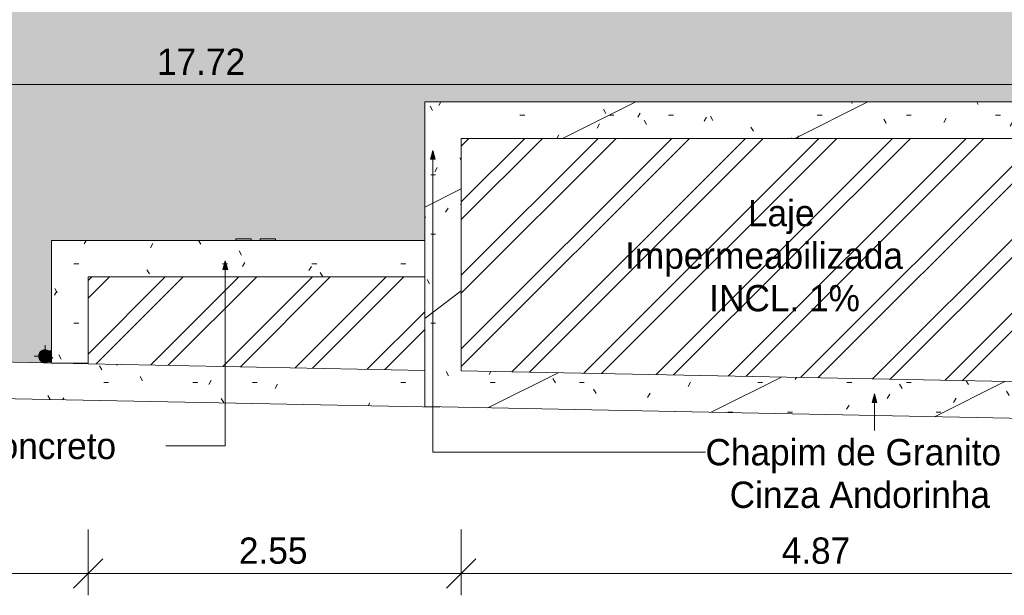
# Model space of a CAD drawing. Header units: millimetres. Extents: x -62808 to 71352, y -27667 to 33271.
# Tile 37 of 71: x 13244 to 19974, y -27667 to -23730. Entities that reach past the tile are written whole.
import ezdxf

# ---------------------------------------------------------------- set-up
doc = ezdxf.new("R2010")
doc.units = ezdxf.units.MM
for name, color, linetype, lineweight in [('A-ANNO-DIMS', 211, 'Continuous', 9), ('A-ANNO-DIMS-100', 211, 'Continuous', 9), ('A-DOOR', 31, 'Continuous', 9), ('A-FLOR', 192, 'Continuous', 18), ('A-FLOR-PATT', 8, 'Continuous', 18), ('A-ROOF', 132, 'Continuous', 9), ('A-ROOF-OTLN', 132, 'Continuous', 9), ('A-ROOF-PATT', 132, 'Continuous', 9), ('A-WALL', 113, 'Continuous', 18), ('G-ANNO-TEXT', 231, 'Continuous', 9), ('P-PIPE', 3, 'Continuous', 9), ('P-PIPE-CNTR', 3, 'Continuous', 9)]:
    doc.layers.add(name, color=color, linetype=linetype, lineweight=lineweight)
doc.styles.add('Century Gothic', font='GOTHIC.TTF', dxfattribs={"height": 180})
doc.dimstyles.new('1_8mm_Century_Gothic', dxfattribs={"dimscale": 304.8, "dimtxt": 187.950289, "dimasz": 0.656168, "dimexe": 0.492126, "dimexo": 0.0625, "dimgap": 0.049213, "dimtad": 1, "dimlfac": 0.001, "dimrnd": 0.01, "dimzin": 0, "dimdsep": 46, "dimtxsty": 'Century Gothic', "dimblk1": 'OBLIQUE', "dimblk2": 'OBLIQUE', "dimsah": 1, "dimcen": 0.09, "dimdle": 0.492126, "dimazin": 0, "dimtfac": 1, "dimtdec": 4, "dimtix": 1, "dimtmove": 0, "dimatfit": 3, "dimfxl": 0.984252, "dimfxlon": 1, "dimtvp": 1, "dimtolj": 1, "dimtzin": 0, "dimarcsym": 2})
pattern_1 = [(0, (0, 0), (812.8, 203.2), [33.528, -576.072, 33.528, -576.072, -3251.2]), (0, (0, 0), (812.8, 203.2), [-1219.2, 33.528, -1185.672, 33.528, -576.072, -1422.4]), (0, (0, 0), (812.8, 203.2), [-3048, 33.528, -372.872, 33.528, -982.472]), (120, (304.8, 101.6), (-582.3764, 602.3054), [33.528, -576.072, 33.528, -576.072, -3251.2]), (120, (304.8, 101.6), (-582.3764, 602.3054), [-1219.2, 33.528, -1185.672, 33.528, -576.072, -1422.4]), (120, (304.8, 101.6), (-582.3764, 602.3054), [-3048, 33.528, -372.872, 33.528, -982.472]), (240, (406.4, 508), (-230.4236, -805.5054), [33.528, -576.072, 33.528, -576.072, -3251.2]), (240, (406.4, 508), (-230.4236, -805.5054), [-1219.2, 33.528, -1185.672, 33.528, -576.072, -1422.4]), (240, (406.4, 508), (-230.4236, -805.5054), [-3048, 33.528, -372.872, 33.528, -982.472])]
pattern_2 = [(45, (0, 0), (-251.447, 251.447), []), (45, (0, 381), (-251.447, 251.447), [])]

# ---------------------------------------------------------------- blocks, each defined once
blk = doc.blocks.new('PLUV_Serie Reforcada_Joelho 45_90 - Standard-25854221-PLANTA DE IMPERMEABILIZAÇÃO - COBERTURA')
at = {"layer": 'P-PIPE'}
for points in [[(13421.8, -26031.8), (13457.1, -26031.8), (13457.1, -25994.3), (13437.8, -25994.4), (13414.2, -25995), (13410.6, -25995.6), (13410.6, -25995.4), (13405.8, -25996.7), (13397.6, -26001.2), (13387.4, -26011.2), (13383.8, -26018.1), (13381.8, -26022.1), (13380.6, -26031.8), (13421.6, -26031.8)], [(13457.1, -26069.3), (13457.1, -26031.8), (13380.6, -26031.9), (13382.9, -26042.9), (13387.4, -26052.4), (13394.4, -26060.6), (13401.5, -26065), (13410.6, -26068), (13410.8, -26066.9), (13416, -26068.7), (13443.4, -26069), (13449.5, -26068.8), (13455.6, -26069.2)]]:
    blk.add_hatch(color=256, dxfattribs=at).paths.add_polyline_path(points)
h = blk.add_hatch(color=256, dxfattribs=at)
h.paths.add_polyline_path([(13418.1, -26069.3), (13415.7, -26068.7), (13412.8, -26067.9), (13410.6, -26068), (13410.6, -26068.3), (13416, -26069)])
h.paths.add_polyline_path([(13408.4, -26068), (13396.7, -26061.7), (13401.6, -26065.2), (13405.6, -26066.9)])
h.paths.add_polyline_path([(13385.6, -26013.1), (13390.3, -26007.1), (13385.6, -26013)])
h.paths.add_polyline_path([(13381.8, -26022.1), (13383.8, -26018.1), (13382.4, -26020.8)])
h.paths.add_polyline_path([(13393.3, -26004.8), (13402.4, -25998.2), (13397.6, -26000.9), (13393.5, -26004.6)])
h.paths.add_polyline_path([(13410.8, -25996.7), (13416.6, -25994.9), (13410.6, -25995.6)])
h = blk.add_hatch(color=256, dxfattribs=at)
h.paths.add_polyline_path([(13460.1, -26031.8), (13460.1, -26007.7), (13457.1, -26008.5), (13457.6, -26031.8)])
h.paths.add_polyline_path([(13460.1, -26007.7), (13460.1, -25997.1), (13457.1, -25997.3), (13457.1, -26007.7)])
h.paths.add_polyline_path([(13460.1, -25997.1), (13460.1, -25994.9), (13457.2, -25995), (13459.4, -25996.6)])
h = blk.add_hatch(color=256, dxfattribs=at)
h.paths.add_polyline_path([(13460.1, -26068.7), (13459, -26067.3), (13457.1, -26068.7)])
h.paths.add_polyline_path([(13457.1, -26067), (13460.1, -26066.3), (13460.1, -26031.8), (13457.1, -26031.9), (13457.1, -26066.5)])
h = blk.add_hatch(color=256, dxfattribs=at)
h.paths.add_polyline_path([(13462.1, -26031.8), (13461.1, -25997.3), (13460.1, -25999.4), (13460.1, -26031.8), (13461.5, -26031.8)])
h.paths.add_polyline_path([(13460.1, -25997.1), (13462.1, -25995), (13461.2, -25995), (13460.3, -25996.6)])
h = blk.add_hatch(color=256, dxfattribs=at)
h.paths.add_polyline_path([(13462.1, -26070.5), (13461.5, -26067.8), (13461.5, -26069.2)])
h.paths.add_polyline_path([(13462.1, -26068.1), (13461.5, -26031.8), (13460.1, -26031.9), (13461.1, -26066.3), (13461.5, -26066.9)])
for p, q in [((13460.1, -25994.3), (13457.1, -25994.3)), ((13462.4, -25992), (13460.1, -25994.3)), ((13460.1, -25994.9), (13460.1, -26031.8)), ((13460.1, -26031.8), (13460.1, -26068.7)), ((13457.1, -26069.3), (13460.1, -26069.3)), ((13460.1, -26069.3), (13462.4, -26071.6))]:
    blk.add_line(p, q, dxfattribs=at)
at = {"layer": 'P-PIPE', "flags": 128}
for points in [[(13457.1, -25994.3), (13455.5, -25994.3), (13453.9, -25994.3), (13452.4, -25994.3), (13450.8, -25994.3), (13449.3, -25994.3), (13447.8, -25994.3), (13446.3, -25994.3), (13444.8, -25994.3), (13443.3, -25994.3), (13441.9, -25994.3), (13440.4, -25994.3), (13439, -25994.3), (13437.7, -25994.3), (13436.3, -25994.3), (13435, -25994.3), (13433.8, -25994.3), (13432.5, -25994.3), (13431.3, -25994.3), (13430.2, -25994.3), (13429.1, -25994.3), (13428, -25994.3), (13427, -25994.3), (13426, -25994.3), (13425.1, -25994.3), (13424.2, -25994.3), (13423.4, -25994.3), (13422.7, -25994.3), (13422, -25994.3), (13421.3, -25994.3), (13420.7, -25994.3), (13420.2, -25994.3), (13419.7, -25994.3), (13419.3, -25994.3), (13418.9, -25994.3), (13418.6, -25994.3), (13418.4, -25994.3), (13418.2, -25994.3), (13418.1, -25994.3), (13418.1, -25994.3)], [(13418.1, -26069.3), (13418.1, -26069.3), (13418.2, -26069.3), (13418.3, -26069.3), (13418.6, -26069.3), (13418.8, -26069.3), (13419.2, -26069.3), (13419.6, -26069.3), (13420, -26069.3), (13420.6, -26069.3), (13421.1, -26069.3), (13421.8, -26069.3), (13422.5, -26069.3), (13423.2, -26069.3), (13424, -26069.3), (13424.9, -26069.3), (13425.8, -26069.3), (13426.7, -26069.3), (13427.7, -26069.3), (13428.8, -26069.3), (13429.9, -26069.3), (13431, -26069.3), (13432.2, -26069.3), (13433.4, -26069.3), (13434.7, -26069.3), (13436, -26069.3), (13437.3, -26069.3), (13438.7, -26069.3), (13440.1, -26069.3), (13441.5, -26069.3), (13442.9, -26069.3), (13444.4, -26069.3), (13445.9, -26069.3), (13447.4, -26069.3), (13448.9, -26069.3), (13450.4, -26069.3), (13452, -26069.3), (13453.5, -26069.3), (13455.1, -26069.3), (13456.6, -26069.3), (13457.1, -26069.3)]]:
    blk.add_lwpolyline(points, dxfattribs=at)
at = {"layer": 'P-PIPE'}
for start, end in [(85.32613, 180), (85.32613, 180), (180, 274.67387), (180, 274.67387)]:
    blk.add_arc((13418.1, -26031.8), 37.5, start, end, dxfattribs=at)
blk = doc.blocks.new('PLUV_Serie Reforcada_Luva Simples - Standard-25853865-PLANTA DE IMPERMEABILIZAÇÃO - COBERTURA')
at = {"layer": 'P-PIPE'}
for points in [[(13410.4, -26075.4), (13427.8, -26074.7), (13439.7, -26069.2), (13425.8, -26070.5), (13422.6, -26070.8), (13415.6, -26071), (13404, -26068.4), (13395, -26063.5), (13387.1, -26056.1), (13379.8, -26041.5), (13377.8, -26031.8), (13373.8, -26031.9), (13376.4, -26047), (13385.6, -26061.5), (13398.3, -26071), (13408.4, -26074.7)], [(13376.2, -26031.8), (13378.5, -26031.8), (13380.9, -26018.3), (13390.1, -26003.8), (13401.3, -25996.3), (13412.6, -25992.9), (13428.3, -25993.6), (13433, -25994.4), (13440.2, -25993.4), (13424.9, -25988.2), (13407.8, -25989.1), (13393.4, -25995.6), (13382.8, -26005.6), (13376.2, -26018.2), (13374.4, -26031.8), (13375, -26031.8)], [(13418.1, -26071.4), (13427, -26069.1), (13407.8, -26067.8), (13397.6, -26063), (13389.3, -26055.4), (13384.1, -26047), (13381.4, -26038.3), (13380.9, -26029.3), (13383.5, -26018.1), (13387.1, -26011), (13395, -26002.6), (13401.6, -25998.4), (13412.1, -25995.1), (13424.9, -25994.6), (13427.8, -25993.5), (13417.5, -25992.3), (13405.5, -25994.6), (13395.7, -25999.5), (13388.3, -26006.2), (13382.9, -26014.3), (13379.4, -26025), (13379, -26035.6), (13380.6, -26043.7), (13385.6, -26053.9), (13393.5, -26062.4), (13401.8, -26067.5), (13412, -26070.6), (13417.2, -26071.3)]]:
    blk.add_hatch(color=256, dxfattribs=at).paths.add_polyline_path(points)
for radius, start, end in [(44.3, 57.82776, 180), (44.3, 180, 300), (39.5, 73.04588, 180), (39.5, 180, 286.95412), (39.5, 156.64622, 162.0233), (39.5, 197.9767, 203.35378), (39.5, 140, 142.71519), (39.5, 96.64674, 102.02504), (39.5, 77.98016, 83.35482), (39.5, 217.70439, 220), (39.5, 257.97496, 263.35326), (39.5, 276.64518, 282.01984)]:
    blk.add_arc((13418.1, -26031.8), radius, start, end, dxfattribs=at)
blk = doc.blocks.new('BE-PMSa-MOD-ESG-ESCOLA-EX-000-R_rvt-1-PLANTA DE IMPERMEABILIZAÇÃO - COBERTURA')
at = {"layer": 'P-PIPE-CNTR', "color": 253}
for p, q in [((13418.1, -25994.3), (13418.1, -25956.8)), ((13343.1, -26031.8), (13380.6, -26031.8)), ((13418.1, -26076.8), (13418.1, -26069.3))]:
    blk.add_line(p, q, dxfattribs=at)
at = {"layer": 'P-PIPE', "color": 253, "lineweight": 9}
for name in ['PLUV_Serie Reforcada_Luva Simples - Standard-25853865-PLANTA DE IMPERMEABILIZAÇÃO - COBERTURA', 'PLUV_Serie Reforcada_Joelho 45_90 - Standard-25854221-PLANTA DE IMPERMEABILIZAÇÃO - COBERTURA']:
    blk.add_blockref(name, (0, 0), dxfattribs=at)
blk = doc.blocks.new('CC_PORTA ABRIR_2 FOLHAS VENEZIANAS - FOLHAS 1_70 x 2_00-5232864-PLANTA DE IMPERMEABILIZAÇÃO - COBERTURA')
at = {"layer": 'A-DOOR', "lineweight": 5}
for points in [[(-39.9, -117.1), (-135, -117.1), (-135, -127), (-30, -127), (-30, -117.1)], [(41.4, -117.1), (30, -117.1), (30, -127), (135, -127), (135, -117.1)]]:
    blk.add_hatch(color=256, dxfattribs=at).paths.add_polyline_path(points)
at = {"layer": 'A-DOOR', "color": 130, "lineweight": 5}
for p, q in [((-135, -127), (-135, -117.1)), ((-30, -127), (-135, -127)), ((-30, -117.1), (-30, -127)), ((30, -127), (30, -117.1)), ((135, -127), (30, -127)), ((135, -117.1), (135, -127))]:
    blk.add_line(p, q, dxfattribs=at)
blk = doc.blocks.new('CHAPIM10 - CHAPIM-5294583-PLANTA DE IMPERMEABILIZAÇÃO - COBERTURA')
at = {"layer": 'A-ROOF-PATT', "lineweight": 5}
h = blk.add_hatch(dxfattribs=at)
h.set_pattern_fill('FP_5', color=31, style=0, pattern_type=2)
h.set_pattern_definition(pattern_1)
h.paths.add_polyline_path([(21382.1, -26483.1), (21382.1, -24291.6), (16012.1, -24291.6), (16012.1, -26376.2), (21297.1, -26481.4)])
h.paths.add_polyline_path([(21132.1, -26228), (16262.1, -26131.1), (16262.1, -24541.6), (21132.1, -24541.6), (21132.1, -26165.7)])
h = blk.add_hatch(dxfattribs=at)
h.set_pattern_fill('FP_18', color=31, style=0, pattern_type=2)
h.set_pattern_definition([(216.87, (635, 1587.5), (4762.4943, 3175.0085), [793.75, -7143.75]), (206.565, (1587.5, 1111.25), (-1587.501, -1587.499), [1774.88, -1774.88]), (198.435, (1587.5, 317.5), (-3174.9975, -1587.503), [1004.024, -4016.09])])
h.paths.add_polyline_path([(21382.1, -26483.1), (21382.1, -24291.6), (16012.1, -24291.6), (16012.1, -26376.2), (21297.1, -26481.4)])
h.paths.add_polyline_path([(21132.1, -26228), (16262.1, -26131.1), (16262.1, -24541.6), (21132.1, -24541.6), (21132.1, -26165.7)])
at = {"layer": 'A-ROOF-OTLN', "color": 130, "lineweight": 5}
for p, q in [((16012.1, -24291.6), (21382.1, -24291.6)), ((16012.1, -24291.6), (16012.1, -25489.5)), ((21382.1, -24291.6), (21382.1, -26483.1)), ((16262.1, -24541.6), (16262.1, -26131.1)), ((21132.1, -24541.6), (16262.1, -24541.6)), ((21132.1, -26228), (21132.1, -24541.6)), ((16012.1, -26128.4), (16012.1, -26376.2)), ((16262.1, -26131.1), (21132.1, -26228)), ((21382.1, -26483.1), (16012.1, -26376.2))]:
    blk.add_line(p, q, dxfattribs=at)
blk = doc.blocks.new('CHAPIM14 - CHAPIM-5294707-PLANTA DE IMPERMEABILIZAÇÃO - COBERTURA')
at = {"layer": 'A-ROOF-PATT', "lineweight": 5}
h = blk.add_hatch(dxfattribs=at)
h.set_pattern_fill('FP_24', color=53, style=0, pattern_type=2)
h.set_pattern_definition(pattern_1)
h.paths.add_polyline_path([(16113, -26380.5), (16113, -26378.2), (16012.1, -26376.2), (16012.1, -26128.4), (11318.9, -26035), (11313.9, -26285), (16111.8, -26380.5)])
at = {"layer": 'A-ROOF-OTLN', "color": 130, "lineweight": 5}
for p, q in [((11313.9, -26285), (11318.9, -26035)), ((11318.9, -26035), (13712.1, -26082.6)), ((16113, -26380.5), (11313.9, -26285)), ((16113, -26378.2), (16113, -26380.5))]:
    blk.add_line(p, q, dxfattribs=at)
blk = doc.blocks.new('CHAPIM15 - CHAPIM-5294737-PLANTA DE IMPERMEABILIZAÇÃO - COBERTURA')
at = {"layer": 'A-ROOF-PATT', "lineweight": 5}
h = blk.add_hatch(dxfattribs=at)
h.set_pattern_fill('FP_6', color=53, style=0, pattern_type=2)
h.set_pattern_definition(pattern_1)
h.paths.add_polyline_path([(13685, -26078.6), (13712.1, -26078.6), (13712.1, -25489.5), (16012.1, -25489.5), (16012.1, -25239.5), (13462.1, -25239.5), (13462.5, -26077.7), (13557.3, -26078.6), (13657.1, -26078.6)])
at = {"layer": 'A-ROOF-OTLN', "color": 130, "lineweight": 5}
for p, q in [((13462.1, -25239.5), (16012.1, -25239.5)), ((13462.1, -25239.5), (13462.1, -26078.6)), ((13712.1, -26078.6), (13462.1, -26078.6))]:
    blk.add_line(p, q, dxfattribs=at)
blk = doc.blocks.new('BE-PMSa-MOD-ARQ-ESCOLA-EX-000-R_0056_rvt-1-PLANTA DE IMPERMEABILIZAÇÃO - COBERTURA')
at = {"layer": 'A-FLOR-PATT', "lineweight": 5}
h = blk.add_hatch(dxfattribs=at)
h.set_pattern_fill('FP_5', color=55, style=0, pattern_type=2)
h.set_pattern_definition(pattern_1)
h.paths.add_polyline_path([(13460.1, -26066.5), (13457.1, -26067.3), (13457.2, -26068.6), (13459.3, -26067)])
h.paths.add_polyline_path([(13460.1, -26066.5), (13461.1, -26066.3), (13460.1, -26066.3)])
h.paths.add_polyline_path([(13462.1, -26077.7), (13461.2, -26068.6), (13460.1, -26068.7), (13440.7, -26069.8), (13437.8, -26071), (13424.9, -26075.4), (13407.8, -26074.5), (13393.8, -26068.4), (13383, -26058.3), (13376.1, -26045.3), (13373.8, -26031.8), (13377.8, -26014.2), (13385.6, -26002.1), (13398.3, -25992.6), (13411.2, -25988.2), (13427.8, -25988.9), (13446.8, -25995), (13457.1, -25995), (13457.1, -25996.6), (13460.5, -25996.4), (13462.1, -25992.6), (13462.1, -25239.5), (14722.1, -25239.5), (14722.1, -25229.6), (14827.1, -25229.6), (14827.1, -25239.5), (14887.1, -25239.5), (14887.1, -25229.6), (14992.1, -25229.6), (14992.1, -25239.5), (16012.1, -25239.5), (16012.1, -24291.6), (21382.1, -24291.6), (21382.1, -24336.6), (23166, -24336.6), (23166.9, -24256.6), (23246, -24256.6), (23246, -23478.9), (23061.5, -23478.9), (23061.5, -23525.1), (22724.5, -23525.1), (22724.5, -23477.4), (15608.6, -23477.4), (15608.6, -23525.1), (15271.6, -23525.1), (15271.6, -23477.4), (12114, -23477.4), (12114, -23525.1), (11777, -23525.1), (11777, -23477.4), (8062.7, -23477.4), (8062.7, -25970.2), (13461.5, -26077.7)])
h.paths.add_polyline_path([(13460.1, -25997.1), (13457.1, -25994.9), (13460.1, -25995), (13460.1, -25996.6)])
h.paths.add_polyline_path([(8823, -24648.9), (8825.5, -24646.9), (8823, -24646.1), (8820.8, -24647.4)])
h.paths.add_polyline_path([(8825.5, -24616.6), (8821.8, -24617.8), (8823, -24619), (8824.3, -24617.8)])
h.paths.add_polyline_path([(8820.5, -24566.6), (8824.3, -24565.5), (8823, -24564.3), (8821.8, -24565.5)])
h.paths.add_polyline_path([(8823, -24561.9), (8826.6, -24566.6), (8826.6, -24565.8), (8824.3, -24563.2)])
h.paths.add_polyline_path([(8818.7, -24566.6), (8820.5, -24566.6), (8820.5, -24564.7), (8819.5, -24565.8)])
h.paths.add_polyline_path([(8823, -24648.9), (8818.6, -24647.1), (8819.1, -24646.3), (8819.5, -24645.7), (8818.1, -24636.3), (8818.8, -24621.4), (8818.6, -24616.6), (8818, -24616.6), (8818.7, -24536.4), (8825.5, -24536), (8827.7, -24537.1), (8828, -24544.5), (8827.4, -24551.6), (8827.9, -24561), (8828, -24566.6), (8827.4, -24616.6), (8826.6, -24616.6), (8828, -24632.2), (8827.1, -24643.9), (8827.4, -24646.1), (8824.3, -24648.4)])
h.paths.add_polyline_path([(12291.9, -24530.6), (12227.7, -24523.6), (12165.9, -24504.9), (12108.5, -24475.1), (12057.6, -24435.4), (12014.9, -24386.9), (11981.8, -24331.5), (11959.5, -24270.9), (11948.7, -24207.2), (11949.7, -24142.6), (11962.7, -24079.3), (11987, -24019.5), (12024.6, -23962.3), (12066.2, -23918.1), (12118.3, -23880.1), (12176.6, -23852.2), (12239, -23835.6), (12303.4, -23830.7), (12367.6, -23837.7), (12429.5, -23856.4), (12486.8, -23886.1), (12537.7, -23925.9), (12580.4, -23974.4), (12613.5, -24029.8), (12635.8, -24090.4), (12646.7, -24154.1), (12645.6, -24218.7), (12632.7, -24282), (12608.4, -24341.8), (12573.5, -24396.1), (12529.2, -24443.2), (12477, -24481.2), (12418.7, -24509.1), (12356.3, -24525.7)])
h.paths.add_polyline_path([(26101.7, 635), (26101.7, 636.9), (26141.7, 636.9), (26141.7, 635), (28547.7, 635), (28547.7, 4297.9), (28630.2, 4297.9), (28630.2, 4377.9), (28710.2, 4377.9), (28710.2, 4297.9), (28720.3, 4297.9), (28720.3, 6471.8), (28677.3, 6471.8), (28677.3, 6457.9), (28710.2, 6457.9), (28710.2, 6377.9), (28630.2, 6377.9), (28630.2, 6457.9), (28617.3, 6457.9), (28617.3, 6471.8), (28570.3, 6471.8), (28570.3, 10457.9), (28083, 10457.9), (28083, 6367.9), (28520.2, 6367.9), (28520.2, 6327.9), (28083, 6327.9), (28083, 4427.9), (28520.2, 4427.9), (28520.2, 4387.9), (28083, 4387.9), (28083, 672.4), (24332.1, 672.4), (24332.1, 636.9), (24372.1, 636.9), (24372.1, 635), (24383.3, 635)])
h.paths.add_polyline_path([(23583, 878.9), (24332.1, 878.9), (24332.1, 924.9), (23583, 924.9), (23583, 901.7)])
h.paths.add_polyline_path([(24286.1, 10566.9), (25152.1, 10566.9), (25152.1, 31473.9), (23531, 31473.9), (23531, 31466.9), (23511, 31466.9), (23511, 31449), (23502, 31450.1), (23502, 31466.9), (23471, 31466.9), (23471, 31473.9), (9940.5, 31473.9), (9940.5, 30838.5), (12070.5, 30838.5), (12070.5, 30002.4), (15395.5, 30002.4), (15395.5, 30655.3), (15398, 30655.3), (15398, 30838.5), (23442, 30838.5), (23442, 30843), (23522, 30843), (23523.1, 30838.5), (23570.5, 30838.5), (23570.5, 30838.5), (23690, 30838.5), (23690, 29928.5), (23699.5, 29928.5), (23699.5, 29480.2), (23690.2, 29480.2), (23690.2, 25993.1), (23699.5, 25993.1), (23699.5, 25550.1), (23690, 25550.1), (23690, 22065.4), (23697, 22065.4), (23697, 21617.4), (23689.9, 21617.4), (23689.9, 20962.6), (24332.1, 20962.6), (24332.1, 16490.3), (23690, 16490.3), (23690, 15685.9), (23697, 15685.9), (23697, 15237.9), (23690, 15237.9), (23690, 11830.9), (23699.5, 11830.9), (23699.5, 11387.9), (23689.9, 11387.9), (23689.9, 10566.9), (23775.2, 10566.9)])
h.paths.add_polyline_path([(24336.6, 16490.3), (24332.1, 16490.3), (24332.1, 17018.7), (24451.6, 17018.7), (24451.6, 16490.3), (24365.3, 16490.3)])
h.paths.add_polyline_path([(24332.1, 20553.1), (24332.1, 21082.5), (24451.6, 21082.4), (24451.6, 20553.1), (24336.6, 20553.1)])
h.paths.add_polyline_path([(24332.1, 20962.9), (23689.9, 20962.9), (23689.9, 21082.4), (24332.1, 21082.4), (24332.1, 20967.4)])
h.paths.add_polyline_path([(23570.5, 22065.4), (23570.5, 22066.3), (23570.5, 22066.3)])
h.paths.add_polyline_path([(23570.5, 25993.1), (23570.7, 25993.1), (23570.5, 26089.5)])
h.paths.add_polyline_path([(23570.5, 29873.2), (23649.5, 29873.2), (23649.5, 29878.5), (23570.5, 29878.5)])
h.paths.add_polyline_path([(13731.7, 31038.4), (13734.2, 31036), (13735.5, 31038.4), (13732.9, 31038.4)])
h.paths.add_polyline_path([(13729.9, 31038.4), (13732.9, 31036.1), (13730.7, 31038.4)])
h.paths.add_polyline_path([(13731.7, 31088.4), (13735.5, 31089.5), (13734.2, 31090.7), (13732.9, 31089.5)])
h.paths.add_polyline_path([(13730.7, 31088.4), (13731.7, 31088.4), (13731.7, 31089.7)])
h.paths.add_polyline_path([(13734.2, 31120.6), (13731.7, 31118.6), (13736.1, 31118.4), (13736, 31119.4), (13734.7, 31120.3)])
h.paths.add_polyline_path([(13738.5, 31038.4), (13736.7, 31038.4), (13736.7, 31036.4), (13737.7, 31037.5)])
h.paths.add_polyline_path([(13734.2, 31007.2), (13729.6, 31008.9), (13729.2, 31016.3), (13729.9, 31023.3), (13729.4, 31032.7), (13729.2, 31038.4), (13729.9, 31088.4), (13730.7, 31088.4), (13729.3, 31103.9), (13730.2, 31115.6), (13729.9, 31117.8), (13735.5, 31120.2), (13738.5, 31119.1), (13737.7, 31118.3), (13737.7, 31117.4), (13739.1, 31108.4), (13738.5, 31093.1), (13738.7, 31088.4), (13739.2, 31088.4), (13738.5, 31008.1), (13735.5, 31007.4)])
h = blk.add_hatch(dxfattribs=at)
h.set_pattern_fill('FP_6', color=55, style=0, pattern_type=2)
h.set_pattern_definition(pattern_1)
h.paths.add_polyline_path([(13712.1, -26082.6), (13712.1, -26078.6), (13657.1, -26078.6), (13657.1, -26081.6), (13685, -26082.1)])
at = {"layer": 'A-WALL', "lineweight": 5}
blk.add_hatch(color=10, dxfattribs=at).paths.add_polyline_path([(13657.1, -26081.6), (13657.1, -26078.6), (13557.3, -26079.6)])
at = {"layer": 'A-WALL', "color": 90, "lineweight": 5}
blk.add_line((13657.1, -26078.6), (13657.1, -26081.6), dxfattribs=at)
at = {"layer": 'A-DOOR', "color": 90, "lineweight": 5, "rotation": 180}
blk.add_blockref('CC_PORTA ABRIR_2 FOLHAS VENEZIANAS - FOLHAS 1_70 x 2_00-5232864-PLANTA DE IMPERMEABILIZAÇÃO - COBERTURA', (14857.1, -25356.6), dxfattribs=at)
at = {"layer": 'A-ROOF', "color": 90, "lineweight": 5}
for name in ['CHAPIM10 - CHAPIM-5294583-PLANTA DE IMPERMEABILIZAÇÃO - COBERTURA', 'CHAPIM15 - CHAPIM-5294737-PLANTA DE IMPERMEABILIZAÇÃO - COBERTURA', 'CHAPIM14 - CHAPIM-5294707-PLANTA DE IMPERMEABILIZAÇÃO - COBERTURA']:
    blk.add_blockref(name, (0, 0), dxfattribs=at)
blk = doc.blocks.new('DIMBLOCK19-PLANTA DE IMPERMEABILIZAÇÃO - COBERTURA')
at = {"layer": 'A-ANNO-DIMS-100', "transparency": 16777216}
for p, q in [((5638.5, -23872.9), (5638.5, -24322.9)), ((5638.5, -24172.9), (5638.5, -23872.9)), ((23357, -23872.9), (23357, -24322.9)), ((23357, -24172.9), (23357, -23872.9)), ((5638.5, -24172.9), (5738.5, -24072.9)), ((23357, -24172.9), (23457, -24072.9)), ((5638.5, -24172.9), (5538.5, -24272.9)), ((5638.5, -24172.9), (23507, -24172.9)), ((23357, -24172.9), (23257, -24272.9))]:
    blk.add_line(p, q, dxfattribs=at)
at = {"layer": 'A-ANNO-DIMS-100', "color": 0, "transparency": 16777216, "insert": (14183, -23927.2), "char_height": 180, "width": 755.381, "attachment_point": 1, "line_spacing_factor": 0.984502, "style": 'Century Gothic'}
blk.add_mtext('17.72', dxfattribs=at)
blk = doc.blocks.new('_Oblique')
at = {"color": 0, "linetype": 'ByBlock', "lineweight": -2}
blk.add_line((-0.5, -0.5), (0.5, 0.5), dxfattribs=at)
blk = doc.blocks.new('DIMBLOCK21-PLANTA DE IMPERMEABILIZAÇÃO - COBERTURA')
at = {"layer": 'A-ANNO-DIMS-100', "transparency": 16777216}
for p, q in [((1932.2, -27217.2), (1932.2, -27667.2)), ((1932.2, -27517.2), (1932.2, -27217.2)), ((13712.1, -27217.2), (13712.1, -27667.2)), ((13712.1, -27517.2), (13712.1, -27217.2)), ((1932.2, -27517.2), (2032.2, -27417.2)), ((13712.1, -27517.2), (13812.1, -27417.2)), ((1932.2, -27517.2), (1832.2, -27617.2)), ((1932.2, -27517.2), (13712.1, -27517.2)), ((13712.1, -27517.2), (13612.1, -27617.2))]:
    blk.add_line(p, q, dxfattribs=at)
at = {"layer": 'A-ANNO-DIMS-100', "color": 0, "transparency": 16777216, "insert": (7507.4, -27271.5), "char_height": 180, "width": 755.381, "attachment_point": 1, "line_spacing_factor": 0.984502, "style": 'Century Gothic'}
blk.add_mtext('11.78', dxfattribs=at)
blk = doc.blocks.new('DIMBLOCK22-PLANTA DE IMPERMEABILIZAÇÃO - COBERTURA')
at = {"layer": 'A-ANNO-DIMS-100', "transparency": 16777216}
for p, q in [((13712.1, -27217.2), (13712.1, -27667.2)), ((13712.1, -27517.2), (13712.1, -27217.2)), ((16262.1, -27217.2), (16262.1, -27667.2)), ((16262.1, -27517.2), (16262.1, -27217.2)), ((13712.1, -27517.2), (13812.1, -27417.2)), ((16262.1, -27517.2), (16362.1, -27417.2)), ((13712.1, -27517.2), (13612.1, -27617.2)), ((13712.1, -27517.2), (16262.1, -27517.2)), ((16262.1, -27517.2), (16162.1, -27617.2))]:
    blk.add_line(p, q, dxfattribs=at)
at = {"layer": 'A-ANNO-DIMS-100', "color": 0, "transparency": 16777216, "insert": (14742.5, -27271.5), "char_height": 180, "width": 587.121, "attachment_point": 1, "line_spacing_factor": 0.984502, "style": 'Century Gothic'}
blk.add_mtext('2.55', dxfattribs=at)
blk = doc.blocks.new('DIMBLOCK23-PLANTA DE IMPERMEABILIZAÇÃO - COBERTURA')
at = {"layer": 'A-ANNO-DIMS-100', "transparency": 16777216}
for p, q in [((16262.1, -27217.2), (16262.1, -27667.2)), ((16262.1, -27517.2), (16262.1, -27217.2)), ((21132.1, -27217.2), (21132.1, -27667.2)), ((21132.1, -27517.2), (21132.1, -27217.2)), ((16262.1, -27517.2), (16362.1, -27417.2)), ((21132.1, -27517.2), (21232.1, -27417.2)), ((16262.1, -27517.2), (16162.1, -27617.2)), ((16262.1, -27517.2), (21282.1, -27517.2)), ((21132.1, -27517.2), (21032.1, -27617.2))]:
    blk.add_line(p, q, dxfattribs=at)
at = {"layer": 'A-ANNO-DIMS-100', "color": 0, "transparency": 16777216, "insert": (18452.5, -27271.5), "char_height": 180, "width": 587.121, "attachment_point": 1, "line_spacing_factor": 0.984502, "style": 'Century Gothic'}
blk.add_mtext('4.87', dxfattribs=at)

msp = doc.modelspace()

# ---------------------------------------------------------------- hatches: boundary and pattern name
at = {"layer": 'A-FLOR'}
h = msp.add_hatch(dxfattribs=at)
h.set_pattern_fill('FP_2', color=214, style=0, pattern_type=2)
h.set_pattern_definition(pattern_2)
h.paths.add_polyline_path([(21132.119, -26228.043), (21132.119, -24541.618), (16262.119, -24541.618), (16262.119, -26131.107), (20198.938, -26209.468)])
h = msp.add_hatch(dxfattribs=at)
h.set_pattern_fill('FP_1', color=214, style=0, pattern_type=2)
h.set_pattern_definition(pattern_2)
h.paths.add_polyline_path([(16012.119, -26128.43), (16012.119, -25489.475), (13712.119, -25489.475), (13712.119, -26082.649), (15984.028, -26127.871)])
at = {"layer": 'G-ANNO-TEXT'}
for points in [[(16068.478, -24624.414), (16052.402, -24684.414), (16084.555, -24684.414)], [(14649.488, -25378.381), (14633.411, -25438.381), (14665.565, -25438.381)], [(19087.089, -26288.766), (19071.012, -26348.766), (19103.166, -26348.766)]]:
    msp.add_hatch(color=250, dxfattribs=at).paths.add_polyline_path(points)

# ---------------------------------------------------------------- linework, layer by layer
at = {"layer": 'A-FLOR'}
for p, q in [((13712.119, -25489.475), (13712.119, -26082.649)), ((16012.119, -25489.475), (13712.119, -25489.475)), ((16012.119, -26128.43), (16012.119, -25489.475)), ((13712.119, -26082.649), (16012.119, -26128.43))]:
    msp.add_line(p, q, dxfattribs=at)
at = {"layer": 'G-ANNO-TEXT', "color": 250}
for p, q in [((16068.478, -24624.414), (16052.402, -24684.414)), ((16084.555, -24684.414), (16068.478, -24624.414)), ((16068.478, -24624.414), (16068.478, -26688.147)), ((16052.402, -24684.414), (16084.555, -24684.414)), ((14649.488, -25378.381), (14633.411, -25438.381)), ((14633.411, -25438.381), (14665.565, -25438.381)), ((14665.565, -25438.381), (14649.488, -25378.381)), ((14649.488, -25378.381), (14649.488, -26645.223)), ((19087.089, -26288.766), (19071.012, -26348.766)), ((19103.166, -26348.766), (19087.089, -26288.766)), ((19087.089, -26288.766), (19087.089, -26540.022)), ((19071.012, -26348.766), (19103.166, -26348.766)), ((14248.371, -26645.223), (14241.986, -26645.223)), ((14649.488, -26645.223), (14248.371, -26645.223)), ((16068.478, -26688.147), (17924.825, -26688.147)), ((17924.825, -26688.147), (17931.44, -26688.147))]:
    msp.add_line(p, q, dxfattribs=at)

# ---------------------------------------------------------------- block references
at = {"lineweight": 5}
for name in ['BE-PMSa-MOD-ARQ-ESCOLA-EX-000-R_0056_rvt-1-PLANTA DE IMPERMEABILIZAÇÃO - COBERTURA', 'BE-PMSa-MOD-ESG-ESCOLA-EX-000-R_rvt-1-PLANTA DE IMPERMEABILIZAÇÃO - COBERTURA']:
    msp.add_blockref(name, (0, 0), dxfattribs=at)

# ---------------------------------------------------------------- texts
at = {"layer": 'G-ANNO-TEXT', "color": 7, "char_height": 180, "attachment_point": 1, "style": 'Century Gothic'}
for s, insert, width in [('Laje ', (18221.77, -24962.449), 665.40062), ('Impermeabilizada', (17381.718, -25253.491), 2621.51813), ('INCL. 1%', (17957.186, -25544.533), 1234.59875), ('Chapim de Concreto', (11695.371, -26555.223), 3086.49687), ('Chapim de Granito ', (17931.44, -26598.147), 2805.90625), ('Cinza Andorinha', (18096.804, -26889.188), 2397.04563)]:
    msp.add_mtext(s, dxfattribs=dict(at, insert=insert, width=width))

# ---------------------------------------------------------------- dimensions: what is measured, and where the dimension line sits
at = {"layer": 'A-ANNO-DIMS'}
for base, p1, p2, override, picture, middle in [((23356.95, -24172.941), (5638.45, -23872.941), (23356.95, -23872.941), {"dimpost": '<>', "dimfxl": 17718.49999}, 'DIMBLOCK19-PLANTA DE IMPERMEABILIZAÇÃO - COBERTURA', (14497.7, -24063.414)), ((13712.119, -27517.182), (1932.167, -27217.182), (13712.119, -27217.182), {"dimpost": '<>', "dimfxl": 11779.952048}, 'DIMBLOCK21-PLANTA DE IMPERMEABILIZAÇÃO - COBERTURA', (7822.143, -27407.654)), ((16262.119, -27517.182), (13712.119, -27217.182), (16262.119, -27217.182), {"dimpost": '<>', "dimfxl": 2550}, 'DIMBLOCK22-PLANTA DE IMPERMEABILIZAÇÃO - COBERTURA', (14987.119, -27407.654)), ((21132.119, -27517.182), (16262.119, -27217.182), (21132.119, -27217.182), {"dimpost": '<>', "dimfxl": 4870.000004}, 'DIMBLOCK23-PLANTA DE IMPERMEABILIZAÇÃO - COBERTURA', (18697.119, -27407.654))]:
    dim = msp.add_linear_dim(base=base, p1=p1, p2=p2, dimstyle='1_8mm_Century_Gothic', override=override, dxfattribs=at)
    dim.commit()
    dim.dimension.update_dxf_attribs({"geometry": picture, "text_midpoint": middle})

doc.saveas('drawing.dxf')
